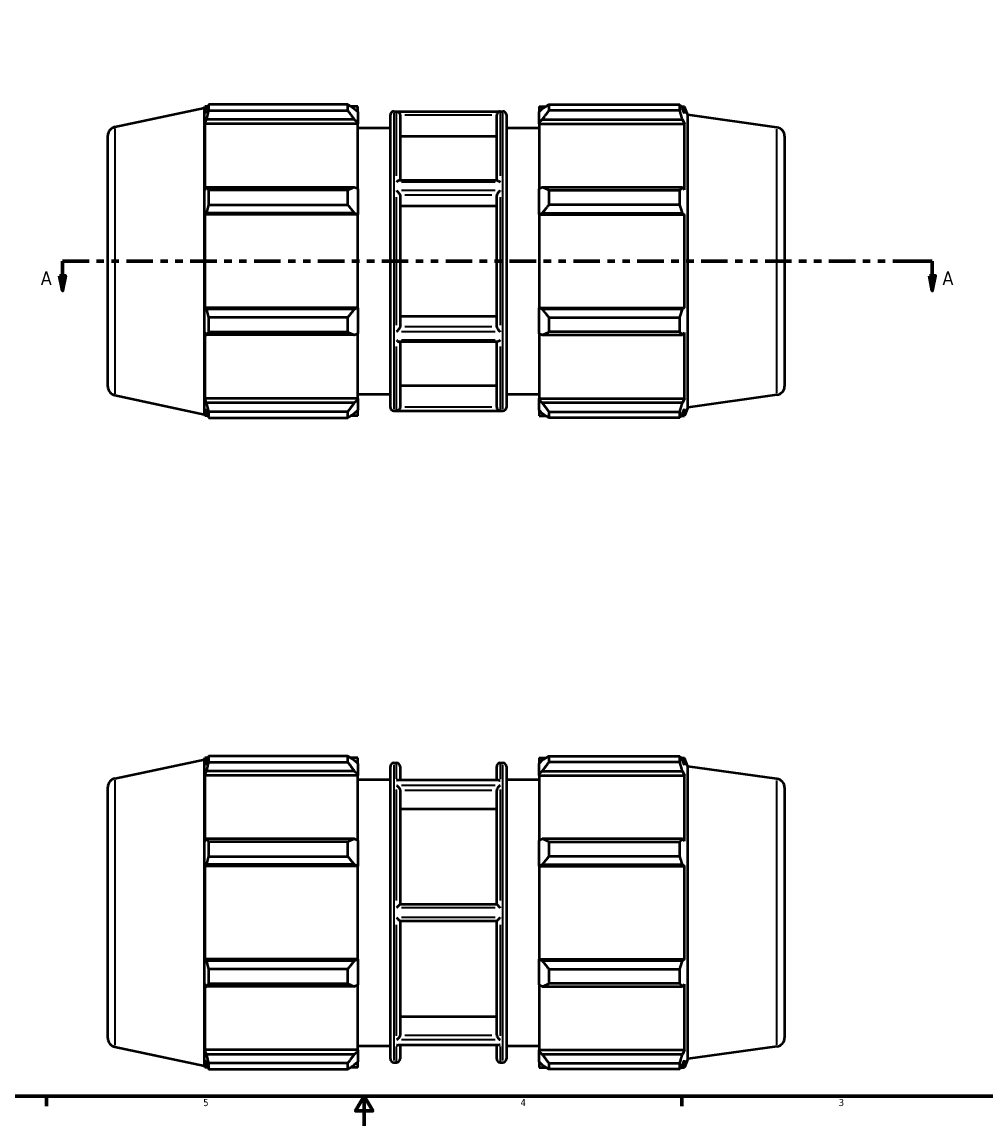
# Model space of a CAD drawing. Header units: inches. Extents: x 0.1 to 43.3, y 0.6 to 30.1.
# Tile 2 of 6: x 12.4 to 25.3, y 0.6 to 15.4. Entities that reach past the tile are written whole.
import ezdxf

# ---------------------------------------------------------------- set-up
doc = ezdxf.new("R2010")
doc.units = ezdxf.units.IN
doc.header["$MEASUREMENT"] = 0
doc.linetypes.add('DOUBLE_DASH_CHAIN', pattern=[1.2403, 0.6614, -0.0827, 0.1654, -0.0827, 0.1654, -0.0827])
for name, color, linetype, lineweight in [('Border (ANSI)', 7, 'Continuous', 70), ('Section Line (ANSI)', 7, 'DOUBLE_DASH_CHAIN', 70), ('Visible (ANSI)', 7, 'Continuous', 50), ('Visible Narrow (ANSI)', 7, 'Continuous', 35)]:
    doc.layers.add(name, color=color, linetype=linetype, lineweight=lineweight)
doc.styles.add('Label Text (ANSI)', font='tahoma.ttf')
doc.styles.add('Note Text (ANSI)', font='tahoma.ttf')

# ---------------------------------------------------------------- blocks, each defined once
blk = doc.blocks.new('Borders Default Border')
at = {"layer": 'Border (ANSI)'}
for p, q in [((12.75, 1), (12.75, 0.866)), ((21.25, 1), (21.25, 0.866))]:
    blk.add_line(p, q, dxfattribs=at)
at = {"layer": 'Border (ANSI)', "flags": 128}
for points in [[(0.5, 1), (0.5, 21), (33.5, 21), (33.5, 1), (0.5, 1)], [(17, 0.6), (17, 1), (16.885, 0.8), (17.115, 0.8), (17, 1)]]:
    blk.add_lwpolyline(points, dxfattribs=at)
at = {"layer": 'Border (ANSI)', "color": 5, "true_color": 0x0000ff, "char_height": 0.0945, "attachment_point": 7, "style": 'Note Text (ANSI)'}
for s, insert in [('5', (14.847, 0.864)), ('4', (19.092, 0.866)), ('3', (23.346, 0.864))]:
    blk.add_mtext(s, dxfattribs=dict(at, insert=insert))
blk = doc.blocks.new('2dTransSection0')
at = {"layer": 'Section Line (ANSI)', "linetype": 'DOUBLE_DASH_CHAIN', "ltscale": 0.535277}
blk.add_line((12.966, 12.165), (24.597, 12.165), dxfattribs=at)
at = {"layer": 'Section Line (ANSI)', "linetype": 'Continuous'}
for p, q in [((12.966, 12.165), (13.311, 12.165)), ((12.966, 12.165), (12.966, 11.968)), ((24.252, 12.165), (24.597, 12.165)), ((24.597, 12.165), (24.597, 11.968)), ((12.926, 11.968), (12.966, 11.771)), ((13.005, 11.968), (12.926, 11.968)), ((12.966, 11.968), (12.966, 11.771)), ((12.966, 11.771), (13.005, 11.968)), ((24.558, 11.968), (24.597, 11.771)), ((24.637, 11.968), (24.558, 11.968)), ((24.597, 11.968), (24.597, 11.771)), ((24.597, 11.771), (24.637, 11.968))]:
    blk.add_line(p, q, dxfattribs=at)
at = {"layer": 'Section Line (ANSI)', "linetype": 'Continuous', "flags": 128}
for points in [[(12.926, 11.968), (12.966, 11.771), (13.005, 11.968), (12.926, 11.968)], [(24.558, 11.968), (24.597, 11.771), (24.637, 11.968), (24.558, 11.968)]]:
    blk.add_lwpolyline(points, dxfattribs=at)
at = {"layer": 'Section Line (ANSI)'}
for points in [[(12.926, 11.968), (12.966, 11.771), (13.005, 11.968), (12.926, 11.968)], [(24.558, 11.968), (24.597, 11.771), (24.637, 11.968), (24.558, 11.968)]]:
    blk.add_solid(points, dxfattribs=at)
at = {"layer": 'Section Line (ANSI)', "char_height": 0.18, "attachment_point": 7, "style": 'Label Text (ANSI)'}
for insert in [(12.676, 11.847), (24.734, 11.847)]:
    blk.add_mtext('A', dxfattribs=dict(at, insert=insert))

msp = doc.modelspace()

# ---------------------------------------------------------------- linework, layer by layer
at = {"layer": 'Visible (ANSI)'}
for p, q in [((13.666, 13.959), (14.865, 14.214)), ((14.865, 14.214), (14.871, 14.234)), ((14.865, 10.115), (14.865, 14.214)), ((14.871, 14.234), (14.871, 14.138)), ((14.909, 14.234), (14.871, 14.234)), ((14.893, 14.202), (14.871, 14.138)), ((16.779, 14.258), (14.922, 14.258)), ((14.922, 14.178), (14.922, 14.258)), ((14.922, 14.178), (16.779, 14.178)), ((16.779, 14.178), (16.779, 14.258)), ((16.913, 14.234), (16.818, 14.234)), ((16.913, 14.159), (16.868, 14.202)), ((16.913, 14.159), (16.913, 14.234)), ((19.338, 14.234), (19.338, 14.159)), ((19.338, 14.234), (19.433, 14.234)), ((19.382, 14.202), (19.338, 14.159)), ((19.471, 14.258), (19.471, 14.178)), ((19.471, 14.258), (21.22, 14.258)), ((21.22, 14.178), (19.471, 14.178)), ((21.22, 14.178), (21.22, 14.258)), ((21.236, 14.234), (21.283, 14.234)), ((21.283, 14.138), (21.256, 14.202)), ((21.283, 14.138), (21.283, 14.234)), ((21.329, 14.121), (21.283, 14.234)), ((14.871, 14), (14.893, 14.059)), ((16.868, 14.059), (14.893, 14.059)), ((16.868, 14.059), (16.913, 14.02)), ((16.913, 14.159), (16.913, 14.02)), ((17.35, 10.209), (17.35, 14.12)), ((17.397, 14.167), (18.854, 14.167)), ((17.479, 14.117), (17.479, 13.244)), ((18.772, 13.244), (18.772, 14.117)), ((18.901, 14.12), (18.901, 10.209)), ((19.338, 14.02), (19.338, 14.159)), ((19.338, 14.02), (19.382, 14.059)), ((19.382, 14.059), (21.256, 14.059)), ((21.256, 14.059), (21.283, 14)), ((21.329, 10.208), (21.329, 14.121)), ((22.52, 13.953), (21.329, 14.121)), ((16.913, 14), (14.871, 14)), ((14.871, 14), (14.871, 13.12)), ((16.913, 14.02), (16.913, 14)), ((16.913, 13.13), (16.913, 14)), ((16.913, 13.945), (17.35, 13.945)), ((18.901, 13.945), (19.338, 13.945)), ((19.338, 14), (19.338, 14.02)), ((19.338, 14), (19.338, 13.13)), ((19.338, 14), (21.283, 14)), ((21.283, 13.12), (21.283, 14)), ((13.572, 10.486), (13.572, 13.843)), ((18.772, 13.83), (17.479, 13.83)), ((22.622, 13.836), (22.622, 10.493)), ((14.893, 13.151), (14.871, 13.12)), ((16.868, 13.151), (14.893, 13.151)), ((16.913, 13.13), (16.868, 13.151)), ((18.779, 13.244), (17.472, 13.244)), ((19.382, 13.151), (19.338, 13.13)), ((21.256, 13.151), (19.382, 13.151)), ((21.283, 13.12), (21.256, 13.151)), ((16.779, 13.112), (14.922, 13.112)), ((14.922, 12.918), (14.922, 13.112)), ((16.779, 12.918), (16.779, 13.112)), ((16.913, 13.13), (16.913, 12.793)), ((17.479, 13.044), (17.479, 11.285)), ((18.772, 11.285), (18.772, 13.044)), ((19.338, 12.793), (19.338, 13.13)), ((19.471, 13.112), (19.471, 12.918)), ((19.471, 13.112), (21.22, 13.112)), ((21.22, 12.918), (21.22, 13.112)), ((14.922, 12.918), (16.779, 12.918)), ((18.772, 12.901), (17.479, 12.901)), ((21.22, 12.918), (19.471, 12.918)), ((14.871, 12.787), (14.893, 12.807)), ((16.913, 12.787), (14.871, 12.787)), ((14.871, 12.787), (14.871, 11.542)), ((16.868, 12.807), (14.893, 12.807)), ((16.868, 12.807), (16.913, 12.793)), ((16.913, 12.793), (16.913, 12.787)), ((16.913, 11.542), (16.913, 12.787)), ((19.338, 12.793), (19.382, 12.807)), ((19.338, 12.787), (19.338, 12.793)), ((19.338, 12.787), (19.338, 11.542)), ((19.338, 12.787), (21.283, 12.787)), ((19.382, 12.807), (21.256, 12.807)), ((21.256, 12.807), (21.283, 12.787)), ((21.283, 11.542), (21.283, 12.787)), ((16.913, 11.542), (14.871, 11.542)), ((14.893, 11.522), (14.871, 11.542)), ((16.868, 11.522), (14.893, 11.522)), ((16.913, 11.536), (16.868, 11.522)), ((16.913, 11.542), (16.913, 11.536)), ((16.913, 11.536), (16.913, 11.199)), ((19.338, 11.536), (19.338, 11.542)), ((19.338, 11.542), (21.283, 11.542)), ((19.382, 11.522), (19.338, 11.536)), ((19.338, 11.199), (19.338, 11.536)), ((21.256, 11.522), (19.382, 11.522)), ((21.283, 11.542), (21.256, 11.522)), ((16.779, 11.411), (14.922, 11.411)), ((14.922, 11.217), (14.922, 11.411)), ((16.779, 11.217), (16.779, 11.411)), ((17.479, 11.428), (18.772, 11.428)), ((19.471, 11.411), (19.471, 11.217)), ((19.471, 11.411), (21.22, 11.411)), ((21.22, 11.217), (21.22, 11.411)), ((14.871, 11.209), (14.893, 11.178)), ((14.871, 11.209), (14.871, 10.329)), ((16.868, 11.178), (14.893, 11.178)), ((14.922, 11.217), (16.779, 11.217)), ((16.868, 11.178), (16.913, 11.199)), ((16.913, 10.329), (16.913, 11.199)), ((18.779, 11.085), (17.472, 11.085)), ((17.479, 11.085), (17.479, 10.213)), ((18.772, 10.213), (18.772, 11.085)), ((19.338, 11.199), (19.382, 11.178)), ((19.338, 11.199), (19.338, 10.329)), ((19.382, 11.178), (21.256, 11.178)), ((21.22, 11.217), (19.471, 11.217)), ((21.256, 11.178), (21.283, 11.209)), ((21.283, 10.329), (21.283, 11.209)), ((17.479, 10.5), (18.772, 10.5)), ((13.666, 10.37), (14.865, 10.115)), ((16.913, 10.385), (17.35, 10.385)), ((18.901, 10.385), (19.338, 10.385)), ((22.52, 10.376), (21.329, 10.208)), ((16.913, 10.329), (14.871, 10.329)), ((14.893, 10.27), (14.871, 10.329)), ((14.871, 10.191), (14.893, 10.127)), ((14.871, 10.191), (14.871, 10.095)), ((16.868, 10.27), (14.893, 10.27)), ((16.913, 10.309), (16.868, 10.27)), ((16.913, 10.329), (16.913, 10.309)), ((16.913, 10.309), (16.913, 10.17)), ((19.338, 10.309), (19.338, 10.329)), ((19.338, 10.329), (21.283, 10.329)), ((19.338, 10.17), (19.338, 10.309)), ((19.382, 10.27), (19.338, 10.309)), ((21.256, 10.27), (19.382, 10.27)), ((21.283, 10.329), (21.256, 10.27)), ((21.256, 10.127), (21.283, 10.191)), ((21.329, 10.208), (21.283, 10.095)), ((21.283, 10.095), (21.283, 10.191)), ((14.865, 10.115), (14.871, 10.095)), ((14.909, 10.095), (14.871, 10.095)), ((16.779, 10.151), (14.922, 10.151)), ((14.922, 10.071), (14.922, 10.151)), ((14.922, 10.071), (16.779, 10.071)), ((16.779, 10.071), (16.779, 10.151)), ((16.913, 10.095), (16.818, 10.095)), ((16.868, 10.127), (16.913, 10.17)), ((16.913, 10.095), (16.913, 10.17)), ((17.397, 10.162), (18.854, 10.162)), ((19.338, 10.17), (19.382, 10.127)), ((19.338, 10.17), (19.338, 10.095)), ((19.338, 10.095), (19.433, 10.095)), ((19.471, 10.151), (19.471, 10.071)), ((19.471, 10.151), (21.22, 10.151)), ((21.22, 10.071), (19.471, 10.071)), ((21.22, 10.071), (21.22, 10.151)), ((21.236, 10.095), (21.283, 10.095)), ((13.666, 5.246), (14.865, 5.501)), ((14.865, 5.501), (14.871, 5.521)), ((14.865, 1.402), (14.865, 5.501)), ((14.871, 5.521), (14.871, 5.425)), ((14.909, 5.521), (14.871, 5.521)), ((14.893, 5.489), (14.871, 5.425)), ((16.779, 5.545), (14.922, 5.545)), ((14.922, 5.465), (14.922, 5.545)), ((14.922, 5.465), (16.779, 5.465)), ((16.779, 5.465), (16.779, 5.545)), ((16.913, 5.521), (16.818, 5.521)), ((16.913, 5.446), (16.868, 5.489)), ((16.913, 5.446), (16.913, 5.521)), ((19.338, 5.521), (19.338, 5.446)), ((19.338, 5.521), (19.433, 5.521)), ((19.382, 5.489), (19.338, 5.446)), ((19.471, 5.545), (19.471, 5.465)), ((19.471, 5.545), (21.22, 5.545)), ((21.22, 5.465), (19.471, 5.465)), ((21.22, 5.465), (21.22, 5.545)), ((21.236, 5.521), (21.283, 5.521)), ((21.283, 5.425), (21.256, 5.489)), ((21.283, 5.425), (21.283, 5.521)), ((21.329, 5.408), (21.283, 5.521)), ((14.871, 5.287), (14.893, 5.346)), ((16.868, 5.346), (14.893, 5.346)), ((16.868, 5.346), (16.913, 5.307)), ((16.913, 5.446), (16.913, 5.307)), ((17.35, 1.497), (17.35, 5.407)), ((17.397, 5.454), (17.432, 5.454)), ((17.479, 5.407), (17.479, 5.223)), ((18.772, 5.223), (18.772, 5.407)), ((18.819, 5.454), (18.854, 5.454)), ((18.901, 5.407), (18.901, 1.497)), ((19.338, 5.307), (19.338, 5.446)), ((19.338, 5.307), (19.382, 5.346)), ((19.382, 5.346), (21.256, 5.346)), ((21.256, 5.346), (21.283, 5.287)), ((21.329, 1.495), (21.329, 5.408)), ((22.52, 5.241), (21.329, 5.408)), ((16.913, 5.287), (14.871, 5.287)), ((14.871, 5.287), (14.871, 4.407)), ((16.913, 5.307), (16.913, 5.287)), ((16.913, 4.417), (16.913, 5.287)), ((16.913, 5.232), (17.35, 5.232)), ((18.797, 5.223), (17.454, 5.223)), ((18.901, 5.232), (19.338, 5.232)), ((19.338, 5.287), (19.338, 5.307)), ((19.338, 5.287), (19.338, 4.417)), ((19.338, 5.287), (21.283, 5.287)), ((21.283, 4.407), (21.283, 5.287)), ((13.572, 1.773), (13.572, 5.131)), ((17.479, 5.087), (17.479, 3.563)), ((18.772, 3.563), (18.772, 5.087)), ((22.622, 5.124), (22.622, 1.78)), ((18.772, 4.838), (17.479, 4.838)), ((14.893, 4.438), (14.871, 4.407)), ((16.868, 4.438), (14.893, 4.438)), ((16.913, 4.417), (16.868, 4.438)), ((19.382, 4.438), (19.338, 4.417)), ((21.256, 4.438), (19.382, 4.438)), ((21.283, 4.407), (21.256, 4.438)), ((16.779, 4.399), (14.922, 4.399)), ((14.922, 4.205), (14.922, 4.399)), ((16.779, 4.205), (16.779, 4.399)), ((16.913, 4.417), (16.913, 4.081)), ((19.338, 4.081), (19.338, 4.417)), ((19.471, 4.399), (19.471, 4.205)), ((19.471, 4.399), (21.22, 4.399)), ((21.22, 4.205), (21.22, 4.399)), ((14.922, 4.205), (16.779, 4.205)), ((21.22, 4.205), (19.471, 4.205)), ((14.871, 4.074), (14.893, 4.094)), ((16.913, 4.074), (14.871, 4.074)), ((14.871, 4.074), (14.871, 2.83)), ((16.868, 4.094), (14.893, 4.094)), ((16.868, 4.094), (16.913, 4.081)), ((16.913, 4.081), (16.913, 4.074)), ((16.913, 2.83), (16.913, 4.074)), ((19.338, 4.081), (19.382, 4.094)), ((19.338, 4.074), (19.338, 4.081)), ((19.338, 4.074), (19.338, 2.83)), ((19.338, 4.074), (21.283, 4.074)), ((19.382, 4.094), (21.256, 4.094)), ((21.256, 4.094), (21.283, 4.074)), ((21.283, 2.83), (21.283, 4.074)), ((18.772, 3.563), (17.479, 3.563)), ((17.479, 3.341), (17.479, 1.817)), ((17.479, 3.341), (18.772, 3.341)), ((18.772, 1.817), (18.772, 3.341)), ((16.913, 2.83), (14.871, 2.83)), ((14.893, 2.809), (14.871, 2.83)), ((16.868, 2.809), (14.893, 2.809)), ((16.913, 2.823), (16.868, 2.809)), ((16.913, 2.83), (16.913, 2.823)), ((16.913, 2.823), (16.913, 2.486)), ((19.338, 2.823), (19.338, 2.83)), ((19.338, 2.83), (21.283, 2.83)), ((19.338, 2.486), (19.338, 2.823)), ((19.382, 2.809), (19.338, 2.823)), ((21.256, 2.809), (19.382, 2.809)), ((21.283, 2.83), (21.256, 2.809)), ((16.779, 2.698), (14.922, 2.698)), ((14.922, 2.504), (14.922, 2.698)), ((16.779, 2.504), (16.779, 2.698)), ((19.471, 2.698), (19.471, 2.504)), ((19.471, 2.698), (21.22, 2.698)), ((21.22, 2.504), (21.22, 2.698)), ((14.871, 2.496), (14.893, 2.465)), ((14.871, 2.496), (14.871, 1.616)), ((16.868, 2.465), (14.893, 2.465)), ((14.922, 2.504), (16.779, 2.504)), ((16.868, 2.465), (16.913, 2.486)), ((16.913, 1.616), (16.913, 2.486)), ((19.338, 2.486), (19.382, 2.465)), ((19.338, 2.486), (19.338, 1.616)), ((19.382, 2.465), (21.256, 2.465)), ((21.22, 2.504), (19.471, 2.504)), ((21.256, 2.465), (21.283, 2.496)), ((21.283, 1.616), (21.283, 2.496)), ((17.479, 2.065), (18.772, 2.065)), ((13.666, 1.657), (14.865, 1.402)), ((16.913, 1.672), (17.35, 1.672)), ((18.797, 1.68), (17.454, 1.68)), ((17.479, 1.68), (17.479, 1.497)), ((18.772, 1.497), (18.772, 1.68)), ((18.901, 1.672), (19.338, 1.672)), ((22.52, 1.663), (21.329, 1.495)), ((16.913, 1.616), (14.871, 1.616)), ((14.893, 1.557), (14.871, 1.616)), ((14.871, 1.478), (14.893, 1.415)), ((14.871, 1.478), (14.871, 1.383)), ((16.868, 1.557), (14.893, 1.557)), ((16.913, 1.597), (16.868, 1.557)), ((16.913, 1.616), (16.913, 1.597)), ((16.913, 1.597), (16.913, 1.457)), ((19.338, 1.597), (19.338, 1.616)), ((19.338, 1.616), (21.283, 1.616)), ((19.338, 1.457), (19.338, 1.597)), ((19.382, 1.557), (19.338, 1.597)), ((21.256, 1.557), (19.382, 1.557)), ((21.283, 1.616), (21.256, 1.557)), ((21.256, 1.415), (21.283, 1.478)), ((21.329, 1.495), (21.283, 1.383)), ((21.283, 1.383), (21.283, 1.478)), ((14.865, 1.402), (14.871, 1.383)), ((14.909, 1.383), (14.871, 1.383)), ((16.779, 1.439), (14.922, 1.439)), ((14.922, 1.358), (14.922, 1.439)), ((14.922, 1.358), (16.779, 1.358)), ((16.779, 1.358), (16.779, 1.439)), ((16.913, 1.383), (16.818, 1.383)), ((16.868, 1.415), (16.913, 1.457)), ((16.913, 1.383), (16.913, 1.457)), ((17.397, 1.449), (17.432, 1.449)), ((18.819, 1.449), (18.854, 1.449)), ((19.338, 1.457), (19.382, 1.415)), ((19.338, 1.457), (19.338, 1.383)), ((19.338, 1.383), (19.433, 1.383)), ((19.471, 1.439), (19.471, 1.358)), ((19.471, 1.439), (21.22, 1.439)), ((21.22, 1.358), (19.471, 1.358)), ((21.22, 1.358), (21.22, 1.439)), ((21.236, 1.383), (21.283, 1.383))]:
    msp.add_line(p, q, dxfattribs=at)
for centre, radius, start, end in [((17.397, 14.12), 0.0473, 90, 180), ((18.854, 14.12), 0.0473, 0, 90), ((13.69, 13.843), 0.118, 102, 180), ((22.504, 13.836), 0.118, 0, 82), ((13.69, 10.486), 0.118, 180, 258), ((22.504, 10.493), 0.118, 278, 0), ((17.397, 10.209), 0.0473, 180, 270), ((18.854, 10.209), 0.0473, 270, 0), ((17.397, 5.407), 0.0473, 90, 180), ((17.432, 5.407), 0.0473, 0, 90), ((18.819, 5.407), 0.0473, 90, 180), ((18.854, 5.407), 0.0473, 0, 90), ((13.69, 5.131), 0.118, 102, 180), ((22.504, 5.124), 0.118, 0, 82), ((13.69, 1.773), 0.118, 180, 258), ((22.504, 1.78), 0.118, 278, 0), ((17.397, 1.497), 0.0473, 180, 270), ((17.432, 1.497), 0.0473, 270, 0), ((18.819, 1.497), 0.0473, 180, 270), ((18.854, 1.497), 0.0473, 270, 0)]:
    msp.add_arc(centre, radius, start, end, dxfattribs=at)
for points, weights in [([(14.922, 14.258), (14.907, 14.229), (14.893, 14.202)], [1, 1.00084079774, 1.00086460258]), ([(14.893, 14.059), (14.907, 14.117), (14.922, 14.178)], [1.00086460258, 1.00084079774, 1]), ([(16.868, 14.202), (16.826, 14.229), (16.779, 14.258)], [1.005882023, 1.01124092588, 1.01579847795]), ([(16.779, 14.178), (16.826, 14.117), (16.868, 14.059)], [1.01579847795, 1.01124092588, 1.005882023]), ([(19.471, 14.258), (19.425, 14.229), (19.382, 14.202)], [1.01521726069, 1.01085161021, 1.00568309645]), ([(19.382, 14.059), (19.425, 14.117), (19.471, 14.178)], [1.00568309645, 1.01085161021, 1.01521726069]), ([(21.22, 14.258), (21.239, 14.229), (21.256, 14.202)], [1, 1.00135422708, 1.00189174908]), ([(21.256, 14.059), (21.239, 14.117), (21.22, 14.178)], [1.00189174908, 1.00135422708, 1]), ([(14.922, 13.112), (14.907, 13.132), (14.893, 13.151)], [1, 1.00084079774, 1.00086460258]), ([(16.868, 13.151), (16.826, 13.132), (16.779, 13.112)], [1.005882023, 1.01124092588, 1.01579847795]), ([(19.471, 13.112), (19.425, 13.132), (19.382, 13.151)], [1.01521726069, 1.01085161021, 1.00568309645]), ([(21.22, 13.112), (21.239, 13.132), (21.256, 13.151)], [1, 1.00135422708, 1.00189174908]), ([(14.893, 12.807), (14.907, 12.861), (14.922, 12.918)], [1.00086460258, 1.00084079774, 1]), ([(16.779, 12.918), (16.826, 12.861), (16.868, 12.807)], [1.01579847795, 1.01124092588, 1.005882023]), ([(19.382, 12.807), (19.425, 12.861), (19.471, 12.918)], [1.00568309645, 1.01085161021, 1.01521726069]), ([(21.256, 12.807), (21.239, 12.861), (21.22, 12.918)], [1.00189174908, 1.00135422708, 1]), ([(14.922, 11.411), (14.907, 11.468), (14.893, 11.522)], [1, 1.00084079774, 1.00086460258]), ([(16.868, 11.522), (16.826, 11.468), (16.779, 11.411)], [1.005882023, 1.01124092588, 1.01579847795]), ([(19.471, 11.411), (19.425, 11.468), (19.382, 11.522)], [1.01521726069, 1.01085161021, 1.00568309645]), ([(21.22, 11.411), (21.239, 11.468), (21.256, 11.522)], [1, 1.00135422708, 1.00189174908]), ([(14.893, 11.178), (14.907, 11.197), (14.922, 11.217)], [1.00086460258, 1.00084079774, 1]), ([(16.779, 11.217), (16.826, 11.197), (16.868, 11.178)], [1.01579847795, 1.01124092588, 1.005882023]), ([(19.382, 11.178), (19.425, 11.197), (19.471, 11.217)], [1.00568309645, 1.01085161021, 1.01521726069]), ([(21.256, 11.178), (21.239, 11.197), (21.22, 11.217)], [1.00189174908, 1.00135422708, 1]), ([(14.922, 10.151), (14.907, 10.212), (14.893, 10.27)], [1, 1.00084079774, 1.00086460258]), ([(16.868, 10.27), (16.826, 10.212), (16.779, 10.151)], [1.005882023, 1.01124092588, 1.01579847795]), ([(19.471, 10.151), (19.425, 10.212), (19.382, 10.27)], [1.01521726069, 1.01085161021, 1.00568309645]), ([(21.22, 10.151), (21.239, 10.212), (21.256, 10.27)], [1, 1.00135422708, 1.00189174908]), ([(14.893, 10.127), (14.907, 10.1), (14.922, 10.071)], [1.00086460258, 1.00084079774, 1]), ([(16.779, 10.071), (16.826, 10.1), (16.868, 10.127)], [1.01579847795, 1.01124092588, 1.005882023]), ([(19.382, 10.127), (19.425, 10.1), (19.471, 10.071)], [1.00568309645, 1.01085161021, 1.01521726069]), ([(21.256, 10.127), (21.239, 10.1), (21.22, 10.071)], [1.00189174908, 1.00135422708, 1]), ([(14.922, 5.545), (14.907, 5.517), (14.893, 5.489)], [1, 1.00084079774, 1.00086460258]), ([(14.893, 5.346), (14.907, 5.404), (14.922, 5.465)], [1.00086460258, 1.00084079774, 1]), ([(16.868, 5.489), (16.826, 5.517), (16.779, 5.545)], [1.005882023, 1.01124092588, 1.01579847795]), ([(16.779, 5.465), (16.826, 5.404), (16.868, 5.346)], [1.01579847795, 1.01124092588, 1.005882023]), ([(19.471, 5.545), (19.425, 5.517), (19.382, 5.489)], [1.01521726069, 1.01085161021, 1.00568309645]), ([(19.382, 5.346), (19.425, 5.404), (19.471, 5.465)], [1.00568309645, 1.01085161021, 1.01521726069]), ([(21.22, 5.545), (21.239, 5.517), (21.256, 5.489)], [1, 1.00135422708, 1.00189174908]), ([(21.256, 5.346), (21.239, 5.404), (21.22, 5.465)], [1.00189174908, 1.00135422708, 1]), ([(14.922, 4.399), (14.907, 4.419), (14.893, 4.438)], [1, 1.00084079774, 1.00086460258]), ([(16.868, 4.438), (16.826, 4.419), (16.779, 4.399)], [1.005882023, 1.01124092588, 1.01579847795]), ([(19.471, 4.399), (19.425, 4.419), (19.382, 4.438)], [1.01521726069, 1.01085161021, 1.00568309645]), ([(21.22, 4.399), (21.239, 4.419), (21.256, 4.438)], [1, 1.00135422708, 1.00189174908]), ([(14.893, 4.094), (14.907, 4.148), (14.922, 4.205)], [1.00086460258, 1.00084079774, 1]), ([(16.779, 4.205), (16.826, 4.148), (16.868, 4.094)], [1.01579847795, 1.01124092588, 1.005882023]), ([(19.382, 4.094), (19.425, 4.148), (19.471, 4.205)], [1.00568309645, 1.01085161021, 1.01521726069]), ([(21.256, 4.094), (21.239, 4.148), (21.22, 4.205)], [1.00189174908, 1.00135422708, 1]), ([(14.922, 2.698), (14.907, 2.755), (14.893, 2.809)], [1, 1.00084079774, 1.00086460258]), ([(16.868, 2.809), (16.826, 2.755), (16.779, 2.698)], [1.005882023, 1.01124092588, 1.01579847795]), ([(19.471, 2.698), (19.425, 2.755), (19.382, 2.809)], [1.01521726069, 1.01085161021, 1.00568309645]), ([(21.22, 2.698), (21.239, 2.755), (21.256, 2.809)], [1, 1.00135422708, 1.00189174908]), ([(14.893, 2.465), (14.907, 2.484), (14.922, 2.504)], [1.00086460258, 1.00084079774, 1]), ([(16.779, 2.504), (16.826, 2.484), (16.868, 2.465)], [1.01579847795, 1.01124092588, 1.005882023]), ([(19.382, 2.465), (19.425, 2.484), (19.471, 2.504)], [1.00568309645, 1.01085161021, 1.01521726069]), ([(21.256, 2.465), (21.239, 2.484), (21.22, 2.504)], [1.00189174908, 1.00135422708, 1]), ([(14.922, 1.439), (14.907, 1.499), (14.893, 1.557)], [1, 1.00084079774, 1.00086460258]), ([(16.868, 1.557), (16.826, 1.499), (16.779, 1.439)], [1.005882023, 1.01124092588, 1.01579847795]), ([(19.471, 1.439), (19.425, 1.499), (19.382, 1.557)], [1.01521726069, 1.01085161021, 1.00568309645]), ([(21.22, 1.439), (21.239, 1.499), (21.256, 1.557)], [1, 1.00135422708, 1.00189174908]), ([(14.893, 1.415), (14.907, 1.387), (14.922, 1.358)], [1.00086460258, 1.00084079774, 1]), ([(16.779, 1.358), (16.826, 1.387), (16.868, 1.415)], [1.01579847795, 1.01124092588, 1.005882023]), ([(19.382, 1.415), (19.425, 1.387), (19.471, 1.358)], [1.00568309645, 1.01085161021, 1.01521726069]), ([(21.256, 1.415), (21.239, 1.387), (21.22, 1.358)], [1.00189174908, 1.00135422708, 1])]:
    msp.add_rational_spline(points, weights, degree=2, dxfattribs=at)
for points, knots in [([(17.432, 14.166), (17.432, 14.166), (17.432, 14.166), (17.437, 14.166), (17.442, 14.165), (17.451, 14.161), (17.456, 14.159), (17.464, 14.152), (17.468, 14.148), (17.474, 14.139), (17.476, 14.135), (17.478, 14.126), (17.479, 14.122), (17.479, 14.119)], [-0.0006974, -0.0006974, -0.0006974, -0.0006974, 0, 0, 0.0534262, 0.0534262, 0.1043647, 0.1043647, 0.1568527, 0.1568527, 0.1961528, 0.1961528, 0.2255988, 0.2255988, 0.2255988, 0.2255988]), ([(18.819, 14.166), (18.819, 14.166), (18.819, 14.166), (18.814, 14.166), (18.81, 14.165), (18.8, 14.162), (18.796, 14.159), (18.788, 14.153), (18.784, 14.149), (18.778, 14.141), (18.776, 14.137), (18.773, 14.128), (18.772, 14.123), (18.772, 14.119)], [-0.2242536, -0.2242536, -0.2242536, -0.2242536, -0.223672, -0.223672, -0.1734858, -0.1734858, -0.1222668, -0.1222668, -0.0732179, -0.0732179, -0.0359428, -0.0359428, 0, 0, 0, 0]), ([(17.472, 13.244), (17.471, 13.244), (17.471, 13.244), (17.468, 13.244), (17.464, 13.243), (17.456, 13.239), (17.451, 13.237), (17.442, 13.23), (17.437, 13.226), (17.432, 13.222), (17.432, 13.222), (17.432, 13.222)], [0.3471853, 0.3471853, 0.3471853, 0.3471853, 0.3492273, 0.3492273, 0.4135313, 0.4135313, 0.4759371, 0.4759371, 0.5413905, 0.5413905, 0.5422449, 0.5422449, 0.5422449, 0.5422449]), ([(18.779, 13.244), (18.781, 13.244), (18.783, 13.244), (18.79, 13.242), (18.795, 13.239), (18.806, 13.232), (18.813, 13.228), (18.819, 13.222), (18.819, 13.222), (18.819, 13.222)], [-0.1586172, -0.1586172, -0.1586172, -0.1586172, -0.1274849, -0.1274849, -0.0697044, -0.0697044, 0, 0, 0.0006362, 0.0006362, 0.0006362, 0.0006362]), ([(17.432, 13.109), (17.432, 13.108), (17.432, 13.108), (17.437, 13.104), (17.442, 13.099), (17.451, 13.089), (17.456, 13.084), (17.464, 13.074), (17.468, 13.068), (17.474, 13.059), (17.476, 13.055), (17.478, 13.049), (17.479, 13.047), (17.479, 13.045)], [-0.0006974, -0.0006974, -0.0006974, -0.0006974, 0, 0, 0.0534262, 0.0534262, 0.1043647, 0.1043647, 0.1568527, 0.1568527, 0.1961528, 0.1961528, 0.2255988, 0.2255988, 0.2255988, 0.2255988]), ([(18.819, 13.109), (18.819, 13.109), (18.819, 13.108), (18.814, 13.104), (18.81, 13.1), (18.8, 13.09), (18.796, 13.085), (18.787, 13.075), (18.783, 13.069), (18.778, 13.06), (18.776, 13.057), (18.773, 13.05), (18.772, 13.047), (18.772, 13.045)], [-0.2242034, -0.2242034, -0.2242034, -0.2242034, -0.2237129, -0.2237129, -0.1729824, -0.1729824, -0.1222402, -0.1222402, -0.0718203, -0.0718203, -0.0335194, -0.0335194, 0, 0, 0, 0]), ([(17.479, 11.284), (17.479, 11.282), (17.478, 11.28), (17.476, 11.274), (17.474, 11.27), (17.468, 11.261), (17.464, 11.255), (17.456, 11.245), (17.451, 11.24), (17.442, 11.23), (17.437, 11.225), (17.432, 11.221), (17.432, 11.221), (17.432, 11.221)], [0.2650051, 0.2650051, 0.2650051, 0.2650051, 0.3010799, 0.3010799, 0.3492273, 0.3492273, 0.4135313, 0.4135313, 0.4759371, 0.4759371, 0.5413905, 0.5413905, 0.5422449, 0.5422449, 0.5422449, 0.5422449]), ([(18.772, 11.284), (18.772, 11.282), (18.773, 11.279), (18.776, 11.273), (18.778, 11.269), (18.783, 11.26), (18.787, 11.254), (18.796, 11.244), (18.8, 11.239), (18.81, 11.229), (18.814, 11.225), (18.819, 11.221), (18.819, 11.221), (18.819, 11.221)], [-0.2257266, -0.2257266, -0.2257266, -0.2257266, -0.1919056, -0.1919056, -0.1532599, -0.1532599, -0.1023861, -0.1023861, -0.0511872, -0.0511872, 0, 0, 0.0004949, 0.0004949, 0.0004949, 0.0004949]), ([(17.432, 11.107), (17.432, 11.107), (17.432, 11.107), (17.437, 11.103), (17.442, 11.099), (17.451, 11.093), (17.456, 11.09), (17.464, 11.086), (17.468, 11.085), (17.471, 11.085), (17.471, 11.085), (17.472, 11.085)], [-0.0006974, -0.0006974, -0.0006974, -0.0006974, 0, 0, 0.0534262, 0.0534262, 0.1043647, 0.1043647, 0.1568527, 0.1568527, 0.1585194, 0.1585194, 0.1585194, 0.1585194]), ([(18.819, 11.107), (18.819, 11.107), (18.819, 11.107), (18.813, 11.101), (18.806, 11.097), (18.795, 11.09), (18.79, 11.087), (18.783, 11.085), (18.781, 11.085), (18.779, 11.085)], [-0.2524817, -0.2524817, -0.2524817, -0.2524817, -0.2518518, -0.2518518, -0.1828399, -0.1828399, -0.1256333, -0.1256333, -0.0948103, -0.0948103, -0.0948103, -0.0948103]), ([(17.479, 10.21), (17.479, 10.207), (17.478, 10.203), (17.476, 10.194), (17.474, 10.19), (17.468, 10.181), (17.464, 10.177), (17.456, 10.17), (17.451, 10.168), (17.442, 10.164), (17.437, 10.163), (17.432, 10.163), (17.432, 10.163), (17.432, 10.163)], [0.2650051, 0.2650051, 0.2650051, 0.2650051, 0.3010799, 0.3010799, 0.3492273, 0.3492273, 0.4135313, 0.4135313, 0.4759371, 0.4759371, 0.5413905, 0.5413905, 0.5422449, 0.5422449, 0.5422449, 0.5422449]), ([(18.772, 10.21), (18.772, 10.206), (18.773, 10.201), (18.776, 10.192), (18.778, 10.188), (18.784, 10.18), (18.788, 10.176), (18.796, 10.17), (18.8, 10.167), (18.81, 10.164), (18.814, 10.163), (18.819, 10.163), (18.819, 10.163), (18.819, 10.163)], [-0.2256423, -0.2256423, -0.2256423, -0.2256423, -0.1893829, -0.1893829, -0.1517795, -0.1517795, -0.1022985, -0.1022985, -0.0506283, -0.0506283, 0, 0, 0.0005867, 0.0005867, 0.0005867, 0.0005867]), ([(17.454, 5.223), (17.451, 5.223), (17.449, 5.223), (17.442, 5.222), (17.437, 5.22), (17.432, 5.218), (17.432, 5.218), (17.432, 5.218)], [0.44264843, 0.44264843, 0.44264843, 0.44264843, 0.47593709, 0.47593709, 0.5413905, 0.5413905, 0.54224488, 0.54224488, 0.54224488, 0.54224488]), ([(18.797, 5.223), (18.8, 5.223), (18.802, 5.223), (18.81, 5.222), (18.814, 5.22), (18.819, 5.218), (18.819, 5.218), (18.819, 5.218)], [-0.08080222, -0.08080222, -0.08080222, -0.08080222, -0.05118717, -0.05118717, 0, 0, 0.00049495, 0.00049495, 0.00049495, 0.00049495]), ([(17.432, 5.152), (17.432, 5.152), (17.432, 5.152), (17.437, 5.15), (17.442, 5.146), (17.451, 5.139), (17.456, 5.134), (17.464, 5.124), (17.468, 5.119), (17.474, 5.108), (17.476, 5.103), (17.478, 5.095), (17.479, 5.092), (17.479, 5.088)], [-0.0006974, -0.0006974, -0.0006974, -0.0006974, 0, 0, 0.0534262, 0.0534262, 0.1043647, 0.1043647, 0.1568527, 0.1568527, 0.1961528, 0.1961528, 0.2255988, 0.2255988, 0.2255988, 0.2255988]), ([(18.819, 5.152), (18.819, 5.152), (18.819, 5.152), (18.813, 5.149), (18.806, 5.144), (18.795, 5.134), (18.79, 5.128), (18.782, 5.118), (18.78, 5.113), (18.775, 5.104), (18.774, 5.099), (18.772, 5.092), (18.772, 5.09), (18.772, 5.088)], [-0.2524817, -0.2524817, -0.2524817, -0.2524817, -0.2518518, -0.2518518, -0.1828399, -0.1828399, -0.1256333, -0.1256333, -0.0842858, -0.0842858, -0.0458906, -0.0458906, -0.0284216, -0.0284216, -0.0284216, -0.0284216]), ([(17.479, 3.563), (17.479, 3.563), (17.478, 3.563), (17.476, 3.561), (17.474, 3.559), (17.468, 3.553), (17.464, 3.549), (17.456, 3.541), (17.451, 3.537), (17.442, 3.527), (17.437, 3.522), (17.432, 3.517), (17.432, 3.517), (17.432, 3.517)], [0.2650051, 0.2650051, 0.2650051, 0.2650051, 0.3010799, 0.3010799, 0.3492273, 0.3492273, 0.4135313, 0.4135313, 0.4759371, 0.4759371, 0.5413905, 0.5413905, 0.5422449, 0.5422449, 0.5422449, 0.5422449]), ([(18.772, 3.563), (18.772, 3.563), (18.773, 3.562), (18.776, 3.56), (18.778, 3.558), (18.784, 3.552), (18.788, 3.549), (18.796, 3.541), (18.8, 3.536), (18.81, 3.527), (18.814, 3.522), (18.819, 3.517), (18.819, 3.517), (18.819, 3.517)], [-0.2256423, -0.2256423, -0.2256423, -0.2256423, -0.1893829, -0.1893829, -0.1517795, -0.1517795, -0.1022985, -0.1022985, -0.0506283, -0.0506283, 0, 0, 0.0005867, 0.0005867, 0.0005867, 0.0005867]), ([(17.432, 3.386), (17.432, 3.386), (17.432, 3.386), (17.437, 3.381), (17.442, 3.376), (17.451, 3.367), (17.456, 3.362), (17.464, 3.354), (17.468, 3.35), (17.474, 3.345), (17.476, 3.343), (17.478, 3.341), (17.479, 3.341), (17.479, 3.341)], [-0.0006974, -0.0006974, -0.0006974, -0.0006974, 0, 0, 0.0534262, 0.0534262, 0.1043647, 0.1043647, 0.1568527, 0.1568527, 0.1961528, 0.1961528, 0.2255988, 0.2255988, 0.2255988, 0.2255988]), ([(18.819, 3.386), (18.819, 3.386), (18.819, 3.386), (18.814, 3.381), (18.81, 3.377), (18.8, 3.367), (18.796, 3.363), (18.788, 3.355), (18.784, 3.351), (18.778, 3.346), (18.776, 3.344), (18.773, 3.341), (18.772, 3.341), (18.772, 3.341)], [-0.2242536, -0.2242536, -0.2242536, -0.2242536, -0.223672, -0.223672, -0.1734858, -0.1734858, -0.1222668, -0.1222668, -0.0732179, -0.0732179, -0.0359428, -0.0359428, 0, 0, 0, 0]), ([(17.479, 1.815), (17.479, 1.812), (17.478, 1.808), (17.476, 1.8), (17.474, 1.795), (17.468, 1.785), (17.464, 1.779), (17.456, 1.769), (17.451, 1.765), (17.442, 1.757), (17.437, 1.754), (17.432, 1.751), (17.432, 1.751), (17.432, 1.751)], [0.2650051, 0.2650051, 0.2650051, 0.2650051, 0.3010799, 0.3010799, 0.3492273, 0.3492273, 0.4135313, 0.4135313, 0.4759371, 0.4759371, 0.5413905, 0.5413905, 0.5422449, 0.5422449, 0.5422449, 0.5422449]), ([(18.772, 1.815), (18.772, 1.813), (18.772, 1.811), (18.774, 1.804), (18.775, 1.8), (18.78, 1.79), (18.782, 1.785), (18.79, 1.775), (18.795, 1.77), (18.806, 1.759), (18.813, 1.755), (18.819, 1.751), (18.819, 1.751), (18.819, 1.751)], [-0.2256721, -0.2256721, -0.2256721, -0.2256721, -0.2080278, -0.2080278, -0.1692473, -0.1692473, -0.1274849, -0.1274849, -0.0697044, -0.0697044, 0, 0, 0.0006362, 0.0006362, 0.0006362, 0.0006362]), ([(17.432, 1.686), (17.432, 1.686), (17.432, 1.686), (17.437, 1.683), (17.442, 1.682), (17.449, 1.68), (17.451, 1.68), (17.454, 1.68)], [-0.00069738, -0.00069738, -0.00069738, -0.00069738, 0, 0, 0.05342616, 0.05342616, 0.08059793, 0.08059793, 0.08059793, 0.08059793]), ([(18.819, 1.686), (18.819, 1.686), (18.819, 1.686), (18.814, 1.683), (18.81, 1.682), (18.802, 1.68), (18.8, 1.68), (18.797, 1.68)], [-0.22420341, -0.22420341, -0.22420341, -0.22420341, -0.22371287, -0.22371287, -0.17298236, -0.17298236, -0.14363151, -0.14363151, -0.14363151, -0.14363151])]:
    msp.add_open_spline(points, degree=3, knots=knots, dxfattribs=at)
for points in [[(17.479, 14.119), (17.479, 14.118), (17.479, 14.117), (17.479, 14.117)], [(18.772, 14.119), (18.772, 14.118), (18.772, 14.117), (18.772, 14.117)], [(17.479, 13.045), (17.479, 13.045), (17.479, 13.045), (17.479, 13.044)], [(18.772, 13.045), (18.772, 13.045), (18.772, 13.045), (18.772, 13.044)], [(17.479, 11.285), (17.479, 11.285), (17.479, 11.284), (17.479, 11.284)], [(18.772, 11.285), (18.772, 11.285), (18.772, 11.284), (18.772, 11.284)], [(17.479, 10.213), (17.479, 10.212), (17.479, 10.211), (17.479, 10.21)], [(18.772, 10.213), (18.772, 10.212), (18.772, 10.211), (18.772, 10.21)], [(17.479, 5.088), (17.479, 5.088), (17.479, 5.087), (17.479, 5.087)], [(18.772, 5.088), (18.772, 5.088), (18.772, 5.087), (18.772, 5.087)], [(17.479, 1.817), (17.479, 1.816), (17.479, 1.816), (17.479, 1.815)], [(18.772, 1.817), (18.772, 1.816), (18.772, 1.816), (18.772, 1.815)]]:
    msp.add_open_spline(points, degree=3, dxfattribs=at)
at = {"layer": 'Visible Narrow (ANSI)'}
for p, q in [((17.397, 14.142), (17.397, 10.187)), ((17.432, 13.304), (17.432, 14.16)), ((18.75, 14.166), (17.501, 14.166)), ((17.544, 14.119), (18.707, 14.119)), ((18.819, 14.16), (18.819, 13.304)), ((18.854, 10.187), (18.854, 14.142)), ((13.666, 13.937), (13.666, 10.392)), ((22.52, 10.398), (22.52, 13.931)), ((18.75, 13.222), (17.501, 13.222)), ((17.432, 11.308), (17.432, 13.021)), ((18.75, 13.109), (17.501, 13.109)), ((18.707, 13.045), (17.544, 13.045)), ((18.819, 13.021), (18.819, 11.308)), ((18.75, 11.221), (17.501, 11.221)), ((18.707, 11.284), (17.544, 11.284)), ((18.75, 11.107), (17.501, 11.107)), ((17.432, 10.169), (17.432, 11.025)), ((18.819, 11.025), (18.819, 10.169)), ((18.707, 10.21), (17.544, 10.21)), ((18.75, 10.163), (17.501, 10.163)), ((17.397, 5.43), (17.397, 1.474)), ((17.432, 5.24), (17.432, 5.454)), ((18.819, 5.454), (18.819, 5.24)), ((18.854, 1.474), (18.854, 5.43)), ((13.666, 5.224), (13.666, 1.679)), ((18.75, 5.218), (17.501, 5.218)), ((22.52, 1.685), (22.52, 5.219)), ((17.432, 3.615), (17.432, 5.098)), ((18.75, 5.152), (17.501, 5.152)), ((17.544, 5.088), (18.707, 5.088)), ((18.819, 5.098), (18.819, 3.615)), ((18.75, 3.517), (17.501, 3.517)), ((17.432, 1.805), (17.432, 3.288)), ((18.75, 3.386), (17.501, 3.386)), ((18.819, 3.288), (18.819, 1.805)), ((17.544, 1.815), (18.707, 1.815)), ((17.432, 1.45), (17.432, 1.663)), ((18.75, 1.751), (17.501, 1.751)), ((18.75, 1.686), (17.501, 1.686)), ((18.819, 1.663), (18.819, 1.45))]:
    msp.add_line(p, q, dxfattribs=at)

# ---------------------------------------------------------------- block references
msp.add_blockref('Borders Default Border', (0, 0))
at = {"layer": 'Section Line (ANSI)'}
msp.add_blockref('2dTransSection0', (0, 0), dxfattribs=at)

doc.saveas('drawing.dxf')
